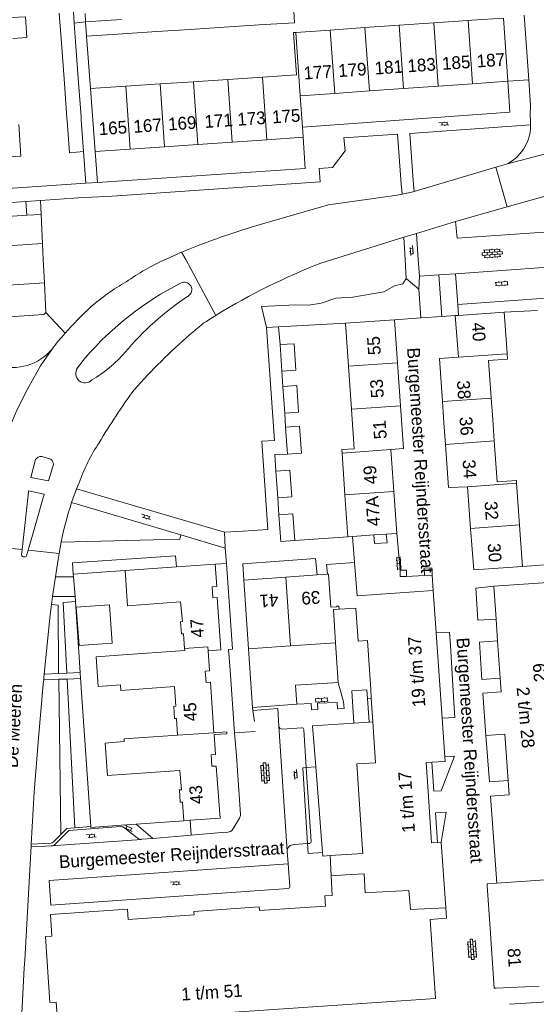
# Model space of a CAD drawing. Extents: x 99476 to 102828, y 406437 to 407931.
# Tile 31 of 162: x 99820 to 99901, y 406883 to 407038. Entities that reach past the tile are written whole.
import ezdxf

# ---------------------------------------------------------------- set-up
doc = ezdxf.new("R2010")
doc.units = 0
doc.header["$MEASUREMENT"] = 0
for name, color, linetype, lineweight in [('BG_bijgebouw', 253, 'Continuous', 0), ('BG_dakoverstek', 253, 'Continuous', 13), ('BG_dakoverstek bijgebouw', 253, 'Continuous', 0), ('BG_heg haag', 253, 'Continuous', 0), ('BG_hoofdgebouw', 253, 'Continuous', 13), ('BG_huisnummer', 253, 'Continuous', 0), ('BG_kant verharding', 253, 'Continuous', 0), ('BG_muur', 253, 'Continuous', 0), ('BG_open verharding', 253, 'Continuous', 0), ('BG_raster', 253, 'Continuous', 0), ('BG_schutting', 253, 'Continuous', 0), ('BG_straatnaam', 253, 'Continuous', 0), ('BG_tussenmuur', 253, 'Continuous', 0), ('BG_vlakafsluiter', 253, 'Continuous', 0)]:
    doc.layers.add(name, color=color, linetype=linetype, lineweight=lineweight)
doc.styles.add('Style-WORKING', font='WORKING.shx')

# ---------------------------------------------------------------- blocks, each defined once
blk = doc.blocks.new('S02OV6')
at = {"layer": 'BG_open verharding', "linetype": 'Continuous', "lineweight": 0}
for p, q in [((0, 0.20784), (1.371449, 0.20784)), ((0.085505, 0.20784), (0.085505, 0.268177)), ((0.485, -0.192), (0.486, 0.207)), ((0.885505, 0.20784), (0.885505, 0.31106)), ((1.285, -0.193), (1.285, 0.207)), ((0.268333, -0.19216), (1.549656, -0.19216)), ((0.885505, -0.32925), (0.885505, -0.19216))]:
    blk.add_line(p, q, dxfattribs=at)
blk = doc.blocks.new('S02OV4')
at = {"layer": 'BG_open verharding', "linetype": 'Continuous', "lineweight": 0}
for p, q in [((0, -0.200092), (0, 0.200092)), ((0, 0.2), (3.201, 0.2)), ((0.214, 0.6), (2.9, 0.6)), ((0.4, 0.199), (0.4, 0.6)), ((0.8, 0.6), (0.8, 0.7)), ((0.8, -0.2), (0.8, 0.2)), ((1.2, 0.2), (1.2, 0.6)), ((1.6, 0.6), (1.6, 0.7)), ((1.6, -0.2), (1.6, 0.2)), ((2, 0.199), (2, 0.6)), ((2.4, 0.6), (2.4, 0.7)), ((2.4, -0.2), (2.4, 0.2)), ((2.8, 0.2), (2.8, 0.6)), ((3.2, -0.199908), (3.2, 0.200092)), ((0, -0.2), (3.2, -0.199)), ((0.31, -0.6), (2.9, -0.6)), ((0.4, -0.6), (0.399, -0.2)), ((0.8, -0.7), (0.8, -0.6)), ((1.2, -0.6), (1.2, -0.2)), ((1.6, -0.7), (1.6, -0.6)), ((2, -0.6), (1.999, -0.2)), ((2.4, -0.7), (2.4, -0.6)), ((2.8, -0.6), (2.8, -0.2))]:
    blk.add_line(p, q, dxfattribs=at)
blk = doc.blocks.new('S02OV2')
at = {"layer": 'BG_open verharding', "linetype": 'Continuous', "lineweight": 0}
for p, q in [((0.052866, 0.482148), (0.183301, 0.482148)), ((0.183301, -1.01785), (0.183301, 0.982147)), ((0.183301, 0.895191), (0.705039, 0.895191)), ((0.705039, -1.01785), (0.705039, 0.982147)), ((0.705039, 0.43867), (0.835473, 0.43867)), ((0.052866, -0.517416), (0.183301, -0.517416)), ((0.183301, -0.017851), (0.705039, -0.017851)), ((0.183301, -0.930894), (0.705039, -0.930894)), ((0.705039, -0.473938), (0.835473, -0.473938))]:
    blk.add_line(p, q, dxfattribs=at)

msp = doc.modelspace()

# ---------------------------------------------------------------- linework, layer by layer
at = {"layer": 'BG_bijgebouw', "linetype": 'Continuous', "lineweight": 0}
for p, q in [((99826.328, 407038.77), (99826.72, 407033.37)), ((99828.57, 407038.932), (99828.697, 407037.176)), ((99828.697, 407037.176), (99828.961, 407033.532)), ((99836.125, 407037.772), (99830.477, 407037.41)), ((99830.477, 407037.41), (99830.621, 407035.165)), ((99846.924, 407036.208), (99852.3, 407036.552)), ((99852.3, 407036.552), (99857.794, 407036.903)), ((99830.621, 407035.165), (99836.269, 407035.526)), ((99836.269, 407035.526), (99841.688, 407035.873)), ((99841.688, 407035.873), (99846.924, 407036.208)), ((99826.72, 407033.37), (99827.132, 407027.701)), ((99828.961, 407033.532), (99829.372, 407027.864)), ((99827.132, 407027.701), (99827.526, 407022.266)), ((99829.372, 407027.864), (99829.766, 407022.429)), ((99829.766, 407022.429), (99829.8, 407021.96)), ((99827.526, 407022.266), (99827.56, 407021.8)), ((99829.8, 407021.96), (99830.16, 407016.98)), ((99861.381, 406982.431), (99861.099, 406986.62)), ((99861.828, 406975.85), (99861.532, 406980.048)), ((99862.258, 406969.41), (99861.962, 406973.628)), ((99860.741, 406962.5), (99860.419, 406966.701))]:
    msp.add_line(p, q, dxfattribs=at)
at = {"layer": 'BG_bijgebouw', "linetype": 'Continuous', "lineweight": 0, "flags": 128}
for points in [[(99857.794, 407036.903), (99863.394, 407037.261), (99863.279, 407039.064)], [(99830.16, 407016.98), (99827.93, 407016.81), (99827.56, 407021.8)], [(99861.099, 406986.62), (99863.298, 406986.768), (99863.58, 406982.579), (99861.381, 406982.431)], [(99861.532, 406980.048), (99863.72, 406980.202), (99864.015, 406976.004), (99861.828, 406975.85)], [(99861.962, 406973.628), (99864.159, 406973.782), (99864.455, 406969.564), (99862.258, 406969.41)], [(99860.419, 406966.701), (99862.61, 406966.869), (99862.931, 406962.668), (99860.741, 406962.5)], [(99860.92, 406959.84), (99863.1, 406960), (99863.41, 406955.81)], [(99863.41, 406955.81), (99861.23, 406955.64), (99860.92, 406959.84)]]:
    msp.add_lwpolyline(points, dxfattribs=at)
at = {"layer": 'BG_dakoverstek', "linetype": 'Continuous', "lineweight": 13}
for p, q in [((99875.876, 406956.678), (99877.825, 406956.815)), ((99871.378, 406903.191), (99869.152, 406903.066)), ((99874.319, 406903.354), (99871.378, 406903.191))]:
    msp.add_line(p, q, dxfattribs=at)
at = {"layer": 'BG_dakoverstek', "linetype": 'Continuous', "lineweight": 13, "flags": 128}
msp.add_lwpolyline([(99836.571, 406924.16), (99833.555, 406923.943), (99833.907, 406918.84), (99836.94, 406919.05)], dxfattribs=at)
at = {"layer": 'BG_dakoverstek bijgebouw', "linetype": 'Continuous', "lineweight": 0, "flags": 128}
msp.add_lwpolyline([(99834.215, 406945.689), (99834.662, 406939.651), (99829.454, 406939.265), (99829.007, 406945.304), (99834.215, 406945.689)], dxfattribs=at)
at = {"layer": 'BG_heg haag', "linetype": 'Continuous', "lineweight": 0}
for p, q in [((99830.16, 407016.98), (99830.51, 407012.04)), ((99830.51, 407012.04), (99806.3, 407010.35)), ((99847.09, 406909.448), (99846.924, 406911.8))]:
    msp.add_line(p, q, dxfattribs=at)
at = {"layer": 'BG_heg haag', "linetype": 'Continuous', "lineweight": 0, "flags": 128}
msp.add_lwpolyline([(99844.792, 406951.65), (99844.638, 406953.379), (99828.406, 406952.286), (99828.528, 406950.525)], dxfattribs=at)
at = {"layer": 'BG_hoofdgebouw', "linetype": 'Continuous', "lineweight": 13}
for p, q in [((99896.27, 407038), (99891.28, 407037.65)), ((99896.96, 407028.04), (99896.27, 407038)), ((99869.01, 407036.104), (99874.462, 407036.482)), ((99874.462, 407036.482), (99879.845, 407036.856)), ((99879.845, 407036.856), (99885.299, 407037.235)), ((99885.299, 407037.235), (99890.701, 407037.61)), ((99890.701, 407037.61), (99891.28, 407037.65)), ((99863.572, 407035.726), (99869.01, 407036.104)), ((99852.86, 407028.331), (99858.353, 407028.69)), ((99831.25, 407026.92), (99836.83, 407027.284)), ((99836.83, 407027.284), (99842.216, 407027.636)), ((99842.216, 407027.636), (99847.484, 407027.98)), ((99847.484, 407027.98), (99852.86, 407028.331)), ((99880.523, 407026.899), (99885.978, 407027.278)), ((99885.978, 407027.278), (99891.379, 407027.653)), ((99891.379, 407027.653), (99896.96, 407028.04)), ((99831.25, 407026.92), (99831.97, 407017.01)), ((99864.25, 407025.77), (99869.701, 407026.148)), ((99864.613, 407020.83), (99864.25, 407025.77)), ((99869.701, 407026.148), (99875.153, 407026.527)), ((99875.153, 407026.527), (99880.523, 407026.899)), ((99864.73, 407019.24), (99864.613, 407020.83)), ((99837.504, 407017.387), (99842.89, 407017.753)), ((99842.89, 407017.753), (99848.156, 407018.112)), ((99848.156, 407018.112), (99853.531, 407018.478)), ((99853.531, 407018.478), (99859.023, 407018.852)), ((99859.023, 407018.852), (99864.73, 407019.24)), ((99831.97, 407017.01), (99837.504, 407017.387)), ((99889.215, 406991.219), (99896.38, 406991.74)), ((99896.38, 406991.74), (99896.74, 406986.75)), ((99871.41, 406989.99), (99879.1, 406990.53)), ((99871.875, 406983.234), (99871.41, 406989.99)), ((99879.1, 406990.53), (99879.573, 406983.773)), ((99888.68, 406991.18), (99889.215, 406991.219)), ((99889.17, 406984.62), (99888.68, 406991.18)), ((99896.851, 406985.195), (99896.74, 406986.75)), ((99879.573, 406983.773), (99880.047, 406977.016)), ((99872.341, 406976.476), (99871.875, 406983.234)), ((99886.905, 406974.29), (99886.664, 406977.667)), ((99894.585, 406974.839), (99894.343, 406978.217)), ((99894.826, 406971.462), (99894.585, 406974.839)), ((99887.146, 406970.913), (99886.905, 406974.29)), ((99878.52, 406970.12), (99878.995, 406963.525)), ((99871.309, 406962.971), (99870.857, 406969.567)), ((99878.995, 406963.525), (99879.47, 406956.935)), ((99891.09, 406957.715), (99890.6, 406964.25)), ((99898.807, 406958.293), (99898.34, 406964.829)), ((99871.76, 406956.39), (99871.309, 406962.971)), ((99891.58, 406951.18), (99891.09, 406957.715)), ((99898.92, 406956.72), (99898.807, 406958.293)), ((99872.513, 406956.443), (99871.76, 406956.39)), ((99875.876, 406956.678), (99872.513, 406956.443)), ((99898.92, 406956.72), (99899.28, 406951.73)), ((99836.69, 406951.09), (99844.792, 406951.65)), ((99844.792, 406951.65), (99850.86, 406952.07)), ((99899.28, 406951.73), (99891.58, 406951.18)), ((99855.38, 406949.58), (99861.978, 406950.04)), ((99856.13, 406938.77), (99855.38, 406949.58)), ((99861.978, 406950.04), (99866.94, 406950.386)), ((99866.94, 406950.386), (99868.57, 406950.5)), ((99905.764, 406949.383), (99894.738, 406948.617)), ((99894.738, 406948.617), (99895.097, 406943.453)), ((99885.22, 406947.95), (99885.685, 406941.26)), ((99895.097, 406943.453), (99895.334, 406940.03)), ((99885.685, 406941.26), (99886.618, 406927.844)), ((99862.721, 406939.222), (99856.13, 406938.77)), ((99869.83, 406939.71), (99862.721, 406939.222)), ((99895.334, 406940.03), (99895.744, 406934.129)), ((99851.79, 406938.59), (99849.78, 406938.43)), ((99875.459, 406930.99), (99875.371, 406932.341)), ((99875.702, 406927.253), (99875.459, 406930.99)), ((99893.025, 406931.794), (99893.49, 406925.106)), ((99886.618, 406927.844), (99887.04, 406921.786)), ((99894.248, 406915.594), (99895.201, 406901.873)), ((99846.924, 406911.8), (99845.92, 406911.73)), ((99885.876, 406908.306), (99886.48, 406908.35)), ((99886.48, 406908.35), (99887.204, 406898.039)), ((99874.11, 406906.58), (99868.991, 406906.231)), ((99868.991, 406906.231), (99869.152, 406903.066)), ((99874.11, 406906.58), (99874.074, 406907.136)), ((99893.721, 406901.46), (99894.17, 406894.742)), ((99895.12, 406885.379), (99901.916, 406885.681))]:
    msp.add_line(p, q, dxfattribs=at)
at = {"layer": 'BG_hoofdgebouw', "linetype": 'Continuous', "lineweight": 13, "flags": 128}
for points in [[(99818.787, 407038.079), (99821, 407038.172), (99821.246, 407034.935), (99819.016, 407034.769)], [(99858.353, 407028.69), (99863.669, 407029.037), (99863.206, 407035.701), (99863.572, 407035.726)], [(99809.954, 407021.026), (99810.33, 407015.59), (99820.29, 407016.28), (99819.95, 407021.27)], [(99894.343, 406978.217), (99893.92, 406984.132), (99896.911, 406984.346), (99896.851, 406985.195)], [(99886.664, 406977.667), (99886.18, 406984.43), (99889.17, 406984.62)], [(99870.857, 406969.567), (99870.82, 406970.1), (99872.77, 406970.24), (99872.341, 406976.476)], [(99880.047, 406977.016), (99880.52, 406970.26), (99878.52, 406970.12)], [(99898.34, 406964.829), (99898.309, 406965.26), (99895.285, 406965.044), (99894.826, 406971.462)], [(99890.6, 406964.25), (99887.63, 406964.15), (99887.146, 406970.913)], [(99879.47, 406956.935), (99879.47, 406956.93), (99877.825, 406956.815)], [(99850.86, 406952.07), (99851.13, 406948.58), (99850.43, 406948.52), (99850.51, 406946.77), (99851.21, 406946.82), (99851.79, 406938.59)], [(99868.57, 406950.5), (99868.42, 406952.01), (99872.82, 406952.32)], [(99872.82, 406952.32), (99873.21, 406947.08), (99885.22, 406947.95)], [(99846.058, 406938.809), (99845.89, 406941.14), (99845.58, 406941.12), (99845.4, 406943.02), (99845.72, 406943.05), (99845.41, 406946.14), (99837.08, 406945.53), (99836.69, 406951.09)], [(99870.396, 406944.999), (99869.49, 406944.94), (99869.83, 406939.71)], [(99873.38, 406939.96), (99873.03, 406945.17), (99870.396, 406944.999)], [(99835.64, 406937.77), (99846.08, 406938.51), (99846.058, 406938.809)], [(99875.371, 406932.341), (99874.87, 406940.06), (99873.38, 406939.96)], [(99835.961, 406933.097), (99832.45, 406932.86), (99832.115, 406937.509), (99835.64, 406937.77)], [(99849.78, 406938.43), (99850.01, 406935.31), (99849.31, 406935.26), (99849.44, 406933.45), (99850.14, 406933.5), (99850.68, 406925.57)], [(99895.744, 406934.129), (99895.892, 406931.993), (99893.025, 406931.794)], [(99844.96, 406925.19), (99844.79, 406927.82), (99844.49, 406927.81), (99844.35, 406929.71), (99844.68, 406929.74), (99844.47, 406932.83), (99836.02, 406932.23), (99835.961, 406933.097)], [(99874.074, 406907.136), (99873.2, 406920.65), (99876.12, 406920.81), (99875.702, 406927.253)], [(99836.571, 406924.16), (99836.54, 406924.59), (99844.96, 406925.19)], [(99852.74, 406925.39), (99850.74, 406925.27), (99850.93, 406922.12), (99850.25, 406922.08), (99850.36, 406920.29), (99851.05, 406920.33), (99851.64, 406912.13), (99846.924, 406911.8)], [(99850.68, 406925.57), (99852.72, 406925.71), (99852.74, 406925.39)], [(99893.49, 406925.106), (99896.499, 406925.315), (99897.004, 406918.033)], [(99887.04, 406921.786), (99887.09, 406921.06), (99884.998, 406920.934)], [(99884.998, 406920.934), (99884.1, 406920.88), (99884.412, 406916.299)], [(99845.92, 406911.73), (99845.71, 406914.65), (99845.37, 406914.64), (99845.26, 406916.56), (99845.6, 406916.58), (99845.33, 406919.63), (99836.94, 406919.05)], [(99897.004, 406918.033), (99897.159, 406915.796), (99894.248, 406915.594)], [(99884.412, 406916.299), (99884.96, 406908.24), (99885.876, 406908.306)], [(99875.23, 406900.45), (99874.51, 406900.4), (99874.319, 406903.354)], [(99869.152, 406903.066), (99869.308, 406899.967), (99868.151, 406899.889), (99868.258, 406898.293), (99857.852, 406897.594), (99857.814, 406898.152), (99847.537, 406897.462), (99847.575, 406896.903), (99837.168, 406896.204), (99837.061, 406897.8), (99824.938, 406896.986), (99825.169, 406893.553), (99824.171, 406893.486), (99824.869, 406883.11), (99825.866, 406883.177), (99826.097, 406879.744), (99885.558, 406883.74)], [(99895.201, 406901.873), (99893.7, 406901.769), (99893.721, 406901.46)], [(99885.558, 406883.74), (99884.72, 406896.202), (99887.285, 406896.374), (99887.204, 406898.039)], [(99894.17, 406894.742), (99894.821, 406885.358), (99895.12, 406885.379)]]:
    msp.add_lwpolyline(points, dxfattribs=at)
at = {"layer": 'BG_kant verharding', "linetype": 'Continuous', "lineweight": 0}
for p, q in [((99900.241, 407028.272), (99899.524, 407038.449)), ((99900.241, 407028.272), (99896.96, 407028.04)), ((99900.529, 407024.175), (99900.241, 407028.272)), ((99900.5, 407023.367), (99900.535, 407021.187)), ((99900.535, 407021.187), (99900.546, 407020.532)), ((99832.33, 407012.14), (99831.97, 407017.01)), ((99896.912, 407015.059), (99895.081, 407014.518)), ((99920.731, 407015.071), (99896.852, 407008.285)), ((99895.081, 407014.518), (99882.21, 407010.713)), ((99880.17, 407011.89), (99880.298, 407010.281)), ((99882.041, 407012.421), (99882.21, 407010.713)), ((99834.67, 407009.99), (99829.36, 407009.69)), ((99806.497, 407008.148), (99821.044, 407009.129)), ((99821.23, 407006.984), (99821.044, 407009.129)), ((99823.354, 407009.285), (99829.36, 407009.69)), ((99823.354, 407009.285), (99823.46, 407007.092)), ((99858.326, 407005.599), (99868.705, 407008.588)), ((99806.629, 407006.053), (99821.23, 407006.984)), ((99821.23, 407006.984), (99823.46, 407007.092)), ((99823.46, 407007.092), (99823.682, 407002.525)), ((99896.852, 407008.285), (99888.74, 407005.98)), ((99882.56, 407004.12), (99888.74, 407005.98)), ((99880.6, 407003.509), (99882.56, 407004.12)), ((99882.56, 407004.12), (99882.865185, 407000)), ((99798.59, 407000.9), (99823.682, 407002.525)), ((99823.682, 407002.525), (99823.804752, 407000)), ((99869.349574, 407000), (99880.6, 407003.509)), ((99880.80039, 407000), (99880.6, 407003.509)), ((99843.034, 407000.023), (99845.6, 407001.17)), ((99823.804752, 407000), (99823.982, 406996.354)), ((99867.49, 406999.42), (99869.349574, 407000)), ((99880.97, 406997.03), (99880.80039, 407000)), ((99882.865185, 407000), (99883.06, 406997.37)), ((99883.06, 406997.37), (99886.112, 406997.583)), ((99888.742, 406997.766), (99886.112, 406997.583)), ((99886.112, 406997.583), (99886.558, 406991.037)), ((99903.325, 406998.781), (99888.742, 406997.766)), ((99889.09, 406992.94), (99888.742, 406997.766)), ((99823.982, 406996.354), (99805.761, 406995.088)), ((99823.982, 406996.354), (99824.21, 406991.655)), ((99882.96, 406995.35), (99880.97, 406997.03)), ((99883.06, 406997.37), (99882.96, 406995.35)), ((99882.96, 406995.35), (99883.24, 406990.81)), ((99903.67, 406993.96), (99889.09, 406992.94)), ((99850.994, 406991.217), (99851.186, 406991.335)), ((99883.24, 406990.81), (99879.1, 406990.53)), ((99886.558, 406991.037), (99888.68, 406991.18)), ((99858.98, 406989.3), (99860.86, 406989.42)), ((99830.452, 406984.572), (99829.22, 406982.95)), ((99823.571, 406969.034), (99825.001, 406968.598)), ((99825.33, 406967.458), (99824.643, 406965.205)), ((99821.494, 406963.423), (99821.496, 406963.6)), ((99829.068, 406963.933), (99828.274, 406961.79)), ((99829.068, 406963.933), (99829.471, 406964.903)), ((99829.068, 406963.933), (99852.34, 406957.09)), ((99820.485, 406954.367), (99821.494, 406963.423)), ((99845.475, 406956.7), (99828.274, 406961.79)), ((99852.47, 406954.625), (99845.475, 406956.7)), ((99855.298, 406957.28), (99852.34, 406957.09)), ((99820.389, 406953.506), (99820.485, 406954.367)), ((99821.421, 406954.265), (99821.179, 406953.403)), ((99826.651, 406955.535), (99826.326, 406953.734)), ((99852.646, 406952.176), (99852.47, 406954.625)), ((99825.721, 406950.111), (99825.278, 406947.016)), ((99825.721, 406950.111), (99828.563, 406950.08)), ((99891.9, 406948.29), (99894.738, 406948.617)), ((99892.243, 406943.255), (99891.9, 406948.29)), ((99825.117, 406945.713), (99825.278, 406947.016)), ((99828.809, 406946.977), (99825.278, 406947.016)), ((99895.097, 406943.453), (99892.243, 406943.255)), ((99888.47, 406930.391), (99887.91, 406939.288)), ((99895.334, 406940.03), (99892.477, 406939.831)), ((99892.879, 406933.93), (99892.477, 406939.831)), ((99852.996, 406938.683), (99853.248, 406935.409)), ((99823.908, 406934.188), (99823.882, 406933.912)), ((99823.908, 406934.188), (99823.965, 406934.752)), ((99823.965, 406934.752), (99826.232, 406934.872)), ((99826.232, 406934.872), (99827.52, 406934.94)), ((99827.52, 406934.94), (99829.627, 406935.052)), ((99829.694, 406934.076), (99827.57, 406934.011)), ((99853.93, 406925.53), (99853.248, 406935.409)), ((99895.744, 406934.129), (99892.879, 406933.93)), ((99823.882, 406933.912), (99823.813, 406933.193)), ((99825.5, 406933.947), (99823.882, 406933.912)), ((99826.237, 406933.97), (99825.5, 406933.947)), ((99827.57, 406934.011), (99826.237, 406933.97)), ((99874.861, 406930.943), (99875.103, 406927.215)), ((99862.218, 406906.944), (99860.907, 406926.606)), ((99861.438, 406926.15), (99864.497, 406926.35)), ((99853.93, 406925.53), (99854.22, 406921.91)), ((99864.816, 406926.071), (99865.216, 406920.089)), ((99893.49, 406925.106), (99894.07, 406917.83)), ((99854.858, 406912.718), (99854.22, 406921.91)), ((99887.04, 406921.786), (99888.548, 406921.891)), ((99884.998, 406920.934), (99885.311, 406916.348)), ((99865.216, 406920.089), (99865.991, 406908.479)), ((99897.004, 406918.033), (99894.07, 406917.83)), ((99838.458, 406911.173), (99841.036, 406908.941)), ((99853.65, 406910.382), (99854.714, 406912.128)), ((99826.573, 406909.574), (99825.365, 406908.342)), ((99831.275, 406910.816), (99828.804, 406910.62)), ((99836.651, 406910.57), (99838.574, 406909.014)), ((99847.09, 406909.448), (99841.036, 406908.941)), ((99847.09, 406909.448), (99851.3, 406909.8)), ((99851.3, 406909.8), (99852.863, 406909.905)), ((99821.896, 406907.7), (99821.916, 406908.053)), ((99825.03, 406908.193), (99821.916, 406908.053)), ((99825.027, 406907.752), (99824.217, 406907.716)), ((99825.027, 406907.752), (99825.078, 406907.756)), ((99839.26, 406908.793), (99825.078, 406907.756)), ((99839.26, 406908.793), (99839.286, 406908.795)), ((99841.036, 406908.941), (99839.286, 406908.795)), ((99865.436, 406908.139), (99863.262, 406907.972)), ((99865.715, 406908.16), (99865.436, 406908.139)), ((99820.897, 406889.831), (99821.896, 406907.7)), ((99821.896, 406907.7), (99823.706, 406907.693)), ((99823.706, 406907.693), (99824.217, 406907.716)), ((99862.218, 406906.944), (99862.369, 406904.938)), ((99862.369, 406904.938), (99824.717, 406902.307)), ((99862.369, 406904.938), (99862.638, 406901.38)), ((99820.897, 406889.831), (99820.827, 406888.573)), ((99820.3, 406878.992), (99820.827, 406888.573)), ((99933.101, 406885.27), (99897.215, 406882.842))]:
    msp.add_line(p, q, dxfattribs=at)
at = {"layer": 'BG_kant verharding', "linetype": 'Continuous', "lineweight": 0, "flags": 128}
for points in [[(99896.96, 407028.04), (99897.25, 407023.17), (99864.613, 407020.83)], [(99900.535, 407021.187), (99881.53, 407019.82), (99882.041, 407012.421)], [(99834.67, 407009.99), (99867.42, 407012.24), (99867.27, 407014.35), (99869.34, 407014.48), (99871.36, 407017.1), (99871.14, 407019.14), (99879.58, 407019.71), (99880.17, 407011.89)], [(99864.73, 407019.24), (99865.04, 407014.32), (99832.33, 407012.14)], [(99880.298, 407010.281), (99879.544, 407010.115), (99868.705, 407008.588)], [(99882.21, 407010.713), (99882.064, 407010.67), (99880.298, 407010.281)], [(99888.74, 407005.98), (99888.98, 407003.39), (99905.7, 407004.52)], [(99824.21, 406991.655), (99823.911, 406991.373), (99806.074, 406990.127), (99805.761, 406995.088)], [(99855.298, 406957.28), (99859.18, 406957.53), (99858.2, 406971.41), (99860.22, 406971.55), (99858.98, 406989.3)], [(99817.73, 406971.134), (99818.539, 406973.686), (99819.52, 406976.048), (99821.065, 406979.117), (99822.569, 406981.883), (99823.384, 406983.306), (99825.149, 406985.878)], [(99824.643, 406965.205), (99821.845, 406965.706), (99822.612, 406968.537)], [(99821.496, 406963.6), (99823.951, 406963.079), (99822.301, 406957.395), (99821.421, 406954.265)], [(99826.326, 406953.734), (99826.162, 406952.827), (99825.721, 406950.111)], [(99866.94, 406950.386), (99866.7, 406952.98), (99855.22, 406952.15), (99855.38, 406949.58)], [(99852.996, 406938.683), (99853.61, 406938.73), (99852.646, 406952.176)], [(99823.965, 406934.752), (99824.916, 406944.088), (99825.117, 406945.713)], [(99821.916, 406908.053), (99822.371, 406916.209), (99823.048, 406924.705), (99823.813, 406933.193)], [(99872.728, 406927.064), (99872.405, 406932.144), (99874.773, 406932.298), (99874.861, 406930.943)], [(99856.83, 406929.085), (99856.817, 406929.084), (99856.77, 406929.52)], [(99860.907, 406926.606), (99860.769, 406929.373), (99856.83, 406929.085)], [(99885.311, 406916.348), (99886.46, 406916.41), (99888.548, 406921.891)], [(99885.876, 406908.306), (99885.559, 406912.97), (99887.263, 406913.086), (99886.48, 406908.35)], [(99835.951, 406910.79), (99827.811, 406910.208), (99825.696, 406908.051)], [(99828.804, 406910.62), (99827.497, 406910.516), (99826.573, 406909.574)], [(99862.36, 406901.058), (99824.998, 406898.447), (99824.717, 406902.307)]]:
    msp.add_lwpolyline(points, dxfattribs=at)
at = {"layer": 'BG_kant verharding', "linetype": 'Continuous', "lineweight": 0}
for centre, radius, start, end in [((99892.014679, 407024.076068), 8.514895, 355.22323, 0.665719), ((99867.702983, 406952.370097), 49.24021, 116.880434, 139.157969), ((99846.020117, 406995.266779), 1.17623, 299.986966, 119.551132), ((99819.022006, 406991.013629), 7.99467, 252.958097, 320.030356), ((99821.826795, 406997.952951), 19.438291, 299.704531, 319.732988), ((99830.383435, 406982.061797), 1.463723, 142.640743, 317.291537), ((99869.025083, 406947.878156), 43.060309, 161.15082, 169.757383), ((99861.40353, 406926.647029), 0.498223, 184.723687, 273.967176), ((99853.861973, 406912.648525), 0.998447, 328.57816, 3.990034), ((99836.021585, 406909.790953), 1.001537, 51.064236, 94.041387), ((99852.794733, 406910.905367), 1.002694, 273.903919, 328.536113), ((99824.981818, 406908.752322), 1.000953, 275.51407, 315.520535), ((99839.201495, 406909.786594), 0.995315, 230.916754, 273.369784), ((99863.242563, 406906.947615), 1.02457, 88.913003, 180.202138), ((99865.690828, 406908.459812), 0.300785, 274.609411, 3.657624)]:
    msp.add_arc(centre, radius, start, end, dxfattribs=at)
at = {"layer": 'BG_kant verharding', "linetype": 'Continuous', "lineweight": 0, "extrusion": (0, 0, -1)}
for centre, radius, start, end in [((-99893.560751, 407021.227149), 7.019753, 185.683176, 241.484098), ((-99890.760323, 406891.9068), 118.228177, 67.543867, 74.077513), ((-99860.245337, 406962.559172), 41.228249, 55.408216, 65.248922), ((-99860.245337, 406962.559172), 41.228249, 65.248922, 65.325377), ((-99904.391007, 406904.524782), 101.817419, 58.496336, 68.750905), ((-99854.863069, 406965.309246), 36.023157, 49.103707, 59.977057), ((-99873.179908, 406954.390662), 47.902752, 40.324042, 56.309584), ((-99870.647962, 406950.164893), 57.840125, 41.379858, 47.105433), ((-99914.317563, 406910.954188), 102.528297, 48.857718, 50.319763), ((-99902.749738, 406907.070145), 98.789421, 56.936242, 58.405805), ((-99870.099395, 406950.60134), 57.140011, 38.1245, 41.415098), ((-99913.31044, 406912.168815), 100.950979, 41.857948, 48.834619), ((-99933.054671, 406910.769744), 117.219707, 31.022038, 35.916813), ((-99857.021153, 406955.086675), 29.246729, 19.611362, 33.387244), ((-99823.479455, 406968.03691), 1.001284, 29.96355, 95.245717), ((-99824.48704, 406967.832199), 0.922283, 123.867138, 203.936953), ((-99820.809627, 406953.651057), 0.444937, 213.883883, 340.972732), ((-99864.517105, 406926.05112), 0.299555, 86.151645, 176.194769), ((-99825.007608, 406908.694439), 0.501938, 224.600171, 267.443117), ((-99862.337923, 406901.358067), 0.300878, 175.819578, 265.792056)]:
    msp.add_arc(centre, radius, start, end, dxfattribs=at)
at = {"layer": 'BG_muur', "linetype": 'Continuous', "lineweight": 0}
for p, q in [((99869.83, 406939.71), (99870.26, 406933.451)), ((99863.76, 406930.07), (99856.77, 406929.52)), ((99872.728, 406927.064), (99875.103, 406927.215)), ((99875.103, 406927.215), (99875.702, 406927.253)), ((99867.781, 406906.704), (99866.717, 406920.22))]:
    msp.add_line(p, q, dxfattribs=at)
at = {"layer": 'BG_muur', "linetype": 'Continuous', "lineweight": 0, "flags": 128}
for points in [[(99887.91, 406939.288), (99887.78, 406941.36), (99885.685, 406941.26)], [(99870.26, 406933.451), (99863.54, 406933.03), (99863.76, 406930.07)], [(99888.47, 406930.391), (99888.621, 406927.983), (99886.618, 406927.844)], [(99866.717, 406920.22), (99866.21, 406926.65), (99872.728, 406927.064)], [(99868.991, 406906.231), (99867.826, 406906.139), (99867.781, 406906.704)]]:
    msp.add_lwpolyline(points, dxfattribs=at)
at = {"layer": 'BG_raster', "linetype": 'Continuous', "lineweight": 0}
for p, q in [((99850.86, 406952.07), (99852.646, 406952.176)), ((99828.809, 406946.977), (99828.563, 406950.08)), ((99828.863, 406946.19), (99828.809, 406946.977)), ((99829.627, 406935.052), (99828.863, 406946.19)), ((99829.694, 406934.076), (99829.627, 406935.052)), ((99829.724, 406933.633), (99829.694, 406934.076)), ((99829.724, 406933.633), (99829.793, 406932.623)), ((99829.793, 406932.623), (99831.275, 406910.816)), ((99831.287, 406910.637), (99836.122, 406910.998)), ((99836.122, 406910.998), (99838.458, 406911.173)), ((99838.458, 406911.173), (99845.92, 406911.73)), ((99831.275, 406910.816), (99831.287, 406910.637))]:
    msp.add_line(p, q, dxfattribs=at)
at = {"layer": 'BG_schutting', "linetype": 'Continuous', "lineweight": 0}
for p, q in [((99830.621, 407035.165), (99831.25, 407026.92)), ((99896.38, 406991.74), (99901.619, 406992.011)), ((99860.86, 406989.42), (99871.41, 406989.99)), ((99860.86, 406989.42), (99861.099, 406986.62)), ((99861.381, 406982.431), (99861.532, 406980.048)), ((99861.828, 406975.85), (99861.962, 406973.628)), ((99860.741, 406962.5), (99860.92, 406959.84)), ((99863.41, 406955.81), (99871.76, 406956.39)), ((99899.28, 406951.73), (99906.82, 406952.26)), ((99836.69, 406951.09), (99828.528, 406950.525)), ((99828.528, 406950.525), (99828.563, 406950.08)), ((99856.13, 406938.77), (99856.77, 406929.52))]:
    msp.add_line(p, q, dxfattribs=at)
at = {"layer": 'BG_schutting', "linetype": 'Continuous', "lineweight": 0, "flags": 128}
msp.add_lwpolyline([(99862.258, 406969.41), (99860.26, 406969.36), (99860.419, 406966.701)], dxfattribs=at)
at = {"layer": 'BG_tussenmuur', "linetype": 'Continuous', "lineweight": 0}
for p, q in [((99875.153, 407026.527), (99874.462, 407036.482)), ((99879.845, 407036.856), (99880.523, 407026.899)), ((99885.299, 407037.235), (99885.978, 407027.278)), ((99890.701, 407037.61), (99891.379, 407027.653)), ((99863.572, 407035.726), (99864.25, 407025.77)), ((99869.701, 407026.148), (99869.01, 407036.104)), ((99858.353, 407028.69), (99859.023, 407018.852)), ((99836.83, 407027.284), (99837.504, 407017.387)), ((99842.89, 407017.753), (99842.216, 407027.636)), ((99847.484, 407027.98), (99848.156, 407018.112)), ((99852.86, 407028.331), (99853.531, 407018.478)), ((99889.17, 406984.62), (99896.851, 406985.195)), ((99879.573, 406983.773), (99871.875, 406983.234)), ((99886.664, 406977.667), (99894.343, 406978.217)), ((99880.047, 406977.016), (99872.341, 406976.476)), ((99887.146, 406970.913), (99894.826, 406971.462)), ((99878.52, 406970.12), (99870.857, 406969.567)), ((99878.995, 406963.525), (99871.309, 406962.971)), ((99890.6, 406964.25), (99898.34, 406964.829)), ((99891.09, 406957.715), (99898.807, 406958.293)), ((99861.978, 406950.04), (99862.721, 406939.222)), ((99875.23, 406900.45), (99881.395, 406900.736)), ((99881.395, 406900.736), (99881.613, 406897.761)), ((99881.613, 406897.761), (99887.204, 406898.039))]:
    msp.add_line(p, q, dxfattribs=at)
at = {"layer": 'BG_tussenmuur', "linetype": 'Continuous', "lineweight": 0, "flags": 128}
for points in [[(99870.396, 406944.999), (99870.363, 406945.48), (99870.04, 406945.458), (99870.046, 406945.368), (99869.099, 406945.303), (99868.742, 406950.512), (99868.57, 406950.5)], [(99846.058, 406938.809), (99849.734, 406939.07), (99849.78, 406938.43)], [(99844.96, 406925.19), (99844.962, 406925.157), (99850.68, 406925.564), (99850.68, 406925.57)], [(99895.201, 406901.873), (99903.57, 406902.45), (99903.781, 406899.42), (99909.264, 406899.977)]]:
    msp.add_lwpolyline(points, dxfattribs=at)
at = {"layer": 'BG_vlakafsluiter', "linetype": 'Continuous', "lineweight": 0}
for p, q in [((99830.477, 407037.41), (99830.394, 407038.707)), ((99830.477, 407037.41), (99828.697, 407037.176)), ((99896.912, 407015.059), (99916.507, 407020.276)), ((99895.081, 407014.518), (99896.852, 407008.285)), ((99830.51, 407012.04), (99832.33, 407012.14)), ((99823.354, 407009.285), (99821.044, 407009.129)), ((99845.6, 407001.17), (99846.234078, 407000)), ((99846.234078, 407000), (99850.994, 406991.217)), ((99889.09, 406992.94), (99889.215, 406991.219)), ((99827.248, 406988.4), (99824.21, 406991.655)), ((99883.24, 406990.81), (99886.558, 406991.037)), ((99852.34, 406957.09), (99852.47, 406954.625)), ((99872.513, 406956.443), (99872.82, 406952.32)), ((99879.47, 406956.935), (99880.015, 406951.117)), ((99816.306, 406954.819), (99820.485, 406954.367)), ((99821.421, 406954.265), (99826.326, 406953.734)), ((99881.015, 406950.117), (99883.823, 406950.314)), ((99885.056, 406950.333), (99883.823, 406950.314)), ((99885.22, 406947.95), (99885.056, 406950.333)), ((99826.573, 406909.574), (99826.237, 406933.97)), ((99827.57, 406934.011), (99828.804, 406910.62)), ((99874.861, 406930.943), (99875.459, 406930.99)), ((99856.77, 406929.52), (99856.83, 406929.085)), ((99856.83, 406929.085), (99857.07, 406927.34)), ((99853.93, 406925.53), (99857.178, 406925.775)), ((99865.216, 406920.089), (99866.717, 406920.22))]:
    msp.add_line(p, q, dxfattribs=at)
at = {"layer": 'BG_vlakafsluiter', "linetype": 'Continuous', "lineweight": 0, "flags": 128}
for points in [[(99880.97, 406997.03), (99880.415, 406996.158), (99879.127, 406995.863), (99877.43, 406994.912), (99872.535, 406994.072), (99869.889, 406993.94), (99867.579, 406993.121), (99865.637, 406992.837), (99863.511, 406992.859), (99858.149, 406992.623), (99858.98, 406989.3)], [(99826.651, 406955.535), (99845.297, 406955.996), (99845.475, 406956.7)], [(99877.825, 406956.815), (99877.965, 406955.46), (99875.969, 406955.324), (99875.876, 406956.678)], [(99881.015, 406950.117), (99880.015, 406950.117), (99880.015, 406951.117)], [(99880.015, 406951.117), (99881.015, 406951.117), (99881.015, 406950.117)], [(99885.056, 406950.333), (99884.982, 406951.494), (99883.791, 406951.448), (99883.823, 406950.314)], [(99826.232, 406934.872), (99826.166, 406945.647), (99825.117, 406945.713)], [(99827.52, 406934.94), (99826.934, 406946.038), (99828.863, 406946.19)], [(99863.76, 406930.07), (99865.977, 406930.176), (99866.035, 406929.146), (99867.065, 406929.204), (99867.007, 406930.234), (99870.078, 406930.338), (99870.148, 406929.312), (99871.174, 406929.382), (99871.104, 406930.408), (99870.26, 406933.451)], [(99865.436, 406908.139), (99864.66, 406920.04), (99865.216, 406920.089)], [(99867.781, 406906.704), (99865.54, 406906.55), (99865.436, 406908.139)]]:
    msp.add_lwpolyline(points, dxfattribs=at)

# ---------------------------------------------------------------- block references
at = {"layer": 'BG_open verharding', "linetype": 'Continuous', "lineweight": 0}
for name, p, rotation in [('S02OV6', (99886.123, 407021.301), 3.840747), ('S02OV6', (99881.745, 407002.189), 274.244862), ('S02OV4', (99892.907, 407000.855), 3.955038), ('S02OV2', (99895.984, 406996.663), 274.012171), ('S02OV6', (99839.251, 406959.74), 343.503776), ('S02OV2', (99880.241, 406952.242), 184.016182), ('S02OV2', (99867.614, 406931.148), 274.297717), ('S02OV4', (99858.638, 406920.826), 274.073364), ('S02OV6', (99863.484, 406919.781), 274.126414), ('S02OV6', (99836.474, 406910.891), 334.203974), ('S02OV6', (99830.599, 406909.276), 3.897895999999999), ('S02OV6', (99843.882, 406901.83), 3.901794), ('S02OV4', (99891.22, 406893.081), 274.073364)]:
    msp.add_blockref(name, p, dxfattribs=dict(at, rotation=rotation))

# ---------------------------------------------------------------- texts
at = {"layer": 'BG_huisnummer', "linetype": 'Continuous', "lineweight": 0, "style": 'Style-WORKING'}
for s, rotation, p in [('183', 3.955038, (99881.222, 407029.454)), ('185', 3.955038, (99886.673, 407029.832)), ('187', 3.955038, (99892.125, 407030.21)), ('177', 3.955038, (99864.866, 407028.319)), ('179', 3.955038, (99870.318, 407028.697)), ('181', 3.955038, (99876.058, 407029.095)), ('169', 3.897896, (99843.533, 407020.303)), ('171', 3.897896, (99849.262, 407020.693)), ('173', 3.897896, (99854.434, 407021.044)), ('175', 3.897896, (99859.893, 407021.416)), ('165', 3.897896, (99832.613, 407019.56)), ('167', 3.897896, (99838.073, 407019.931)), ('40', 274.244862, (99891.273, 406990.022)), ('55', 94.012171, (99876.978, 406985.04)), ('53', 94.012171, (99877.452, 406978.285)), ('38', 274.073364, (99888.937, 406980.926)), ('51', 94.012171, (99877.904, 406971.815)), ('36', 274.073364, (99889.345, 406975.216)), ('34', 274.130539, (99889.828, 406968.458)), ('49', 94.130539, (99876.402, 406964.706)), ('47A', 94.130539, (99876.877, 406958.111)), ('32', 274.302011, (99893.282, 406961.917)), ('30', 274.244862, (99893.778, 406955.308)), ('41', 183.897896, (99860.77, 406947.444)), ('39', 183.897896, (99867.362, 406947.896)), ('47', 94.012171, (99849.142, 406940.593)), ('19 t/m 37', 93.955038, (99883.981, 406929.662)), ('29', 94.130539, (99903.089, 406933.606)), ('2 t/m 28', 275.277406, (99898.332, 406932.69)), ('45', 93.897896, (99848.047, 406927.429)), ('1 t/m 17', 93.897896, (99882.342, 406909.893)), ('43', 94.130539, (99848.97, 406914.402)), ('81', 273.955038, (99896.893, 406891.612)), ('1 t/m 51', 3.840747, (99845.612, 406883.419))]:
    msp.add_text(s, height=2, rotation=rotation, dxfattribs=at).set_placement(p)
at = {"layer": 'BG_straatnaam', "linetype": 'Continuous', "lineweight": 0, "style": 'Style-WORKING'}
for s, rotation, p in [('Burgemeester Reijndersstraat', 273.612075, (99881.09, 406986.094)), ('Burgemeester Reijndersstraat', 273.612075, (99888.881, 406940.471)), ('De Meeren', 86.905942, (99819.788, 406919.986)), ('Burgemeester Reijndersstraat', 3.612075, (99826.357, 406904.252))]:
    msp.add_text(s, height=2, rotation=rotation, dxfattribs=at).set_placement(p)

doc.saveas('drawing.dxf')
